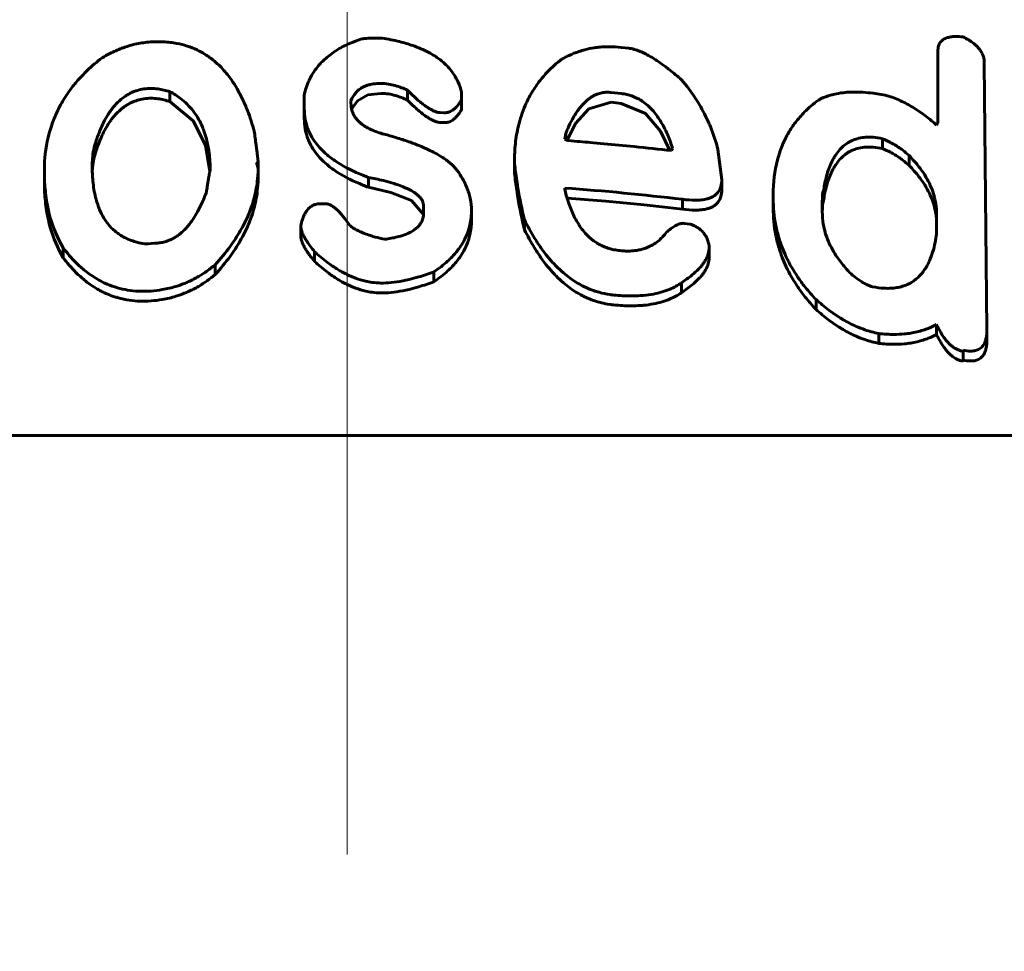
# Model space of a CAD drawing. Header units: millimetres. Extents: x 0 to 841, y 0 to 594.
# Tile 10 of 26: x 245.27 to 248.79, y 343.88 to 347.22. Entities that reach past the tile are written whole.
import ezdxf

# ---------------------------------------------------------------- set-up
doc = ezdxf.new("R2010")
doc.units = ezdxf.units.MM
for name, pattern in [('K5LT_AXLED', [12, 7.5, -1.5, 1.5, -1.5]), ('K5LT_BASIC', [0]), ('K5LT_THIN', [0])]:
    doc.linetypes.add(name, pattern=pattern)
doc.layers.add('Системный слой', color=7, linetype='Continuous')
doc.layers.add('Системный слой (1)', color=7, linetype='Continuous', true_color=0x6c6c6c)
doc.styles.add('KDIMTEXTSTYLE', font='txt', dxfattribs={"width": 0.96, "oblique": 15, "height": 5})
doc.styles.add('KTEXTSTYLE', font='txt', dxfattribs={"width": 0.96, "height": 5})
doc.dimstyles.new('KDIMSTYLE (0.25)', dxfattribs={"dimtxt": 5, "dimasz": 1, "dimexe": 2, "dimexo": 0, "dimgap": 1, "dimtad": 1, "dimlfac": 4, "dimtxsty": 'KDIMTEXTSTYLE', "dimsah": 1, "dimcen": 0, "dimdle": 1, "dimadec": 0, "dimazin": 0, "dimtfac": 0.667, "dimtmove": 0, "dimatfit": 3, "dimfxl": 1, "dimtvp": 1, "dimtolj": 1, "dimtzin": 0, "dimarcsym": 0})

# ---------------------------------------------------------------- blocks, each defined once
blk = doc.blocks.new('U6')
at = {"layer": 'Системный слой (1)', "color": 150, "linetype": 'K5LT_BASIC', "lineweight": 60, "true_color": 0x0080ff}
for p, q in [((246.514, 346.9502), (246.5608, 346.956)), ((246.4557, 346.8994), (246.4768, 346.9296)), ((246.4768, 346.9296), (246.514, 346.9502))]:
    blk.add_line(p, q, dxfattribs=at)
blk = doc.blocks.new('U7')
at = {"layer": 'Системный слой (1)', "color": 150, "linetype": 'K5LT_BASIC', "lineweight": 60, "true_color": 0x0080ff}
for p, q in [((247.3846, 346.9239), (247.3047, 346.9011)), ((247.3047, 346.9011), (247.2575, 346.8478)), ((247.2575, 346.8478), (247.2266, 346.788))]:
    blk.add_line(p, q, dxfattribs=at)
blk = doc.blocks.new('U9')
at = {"layer": 'Системный слой (1)', "color": 150, "linetype": 'K5LT_BASIC', "lineweight": 60, "true_color": 0x0080ff}
for p, q in [((246.5156, 346.6197), (246.596, 346.6011)), ((246.596, 346.6011), (246.6698, 346.5719)), ((246.6698, 346.5719), (246.7131, 346.5221))]:
    blk.add_line(p, q, dxfattribs=at)
blk = doc.blocks.new('U10')
at = {"layer": 'Системный слой (1)', "color": 150, "linetype": 'K5LT_BASIC', "lineweight": 60, "true_color": 0x0080ff}
for p, q in [((248.1444, 346.5709), (248.141, 346.5575)), ((248.1403, 346.5434), (248.1401, 346.5292)), ((248.141, 346.5575), (248.1403, 346.5434))]:
    blk.add_line(p, q, dxfattribs=at)
blk = doc.blocks.new('U11')
at = {"layer": 'Системный слой (1)', "color": 150, "linetype": 'K5LT_BASIC', "lineweight": 60, "true_color": 0x0080ff}
for p, q in [((247.5079, 346.8834), (247.4204, 346.92)), ((247.5615, 346.8205), (247.5079, 346.8834)), ((247.5947, 346.7515), (247.5615, 346.8205))]:
    blk.add_line(p, q, dxfattribs=at)
blk = doc.blocks.new('U12')
at = {"layer": 'Системный слой (1)', "color": 150, "linetype": 'K5LT_BASIC', "lineweight": 60, "true_color": 0x0080ff}
for p, q in [((245.5401, 346.7463), (245.5335, 346.7228)), ((245.5335, 346.7228), (245.5295, 346.6991)), ((245.5295, 346.6991), (245.5276, 346.6755))]:
    blk.add_line(p, q, dxfattribs=at)
blk = doc.blocks.new('U15')
at = {"layer": 'Системный слой (1)', "color": 150, "linetype": 'K5LT_BASIC', "lineweight": 60, "true_color": 0x0080ff}
for p, q in [((245.8892, 346.8566), (245.8053, 346.9263)), ((245.9328, 346.769), (245.8892, 346.8566)), ((245.9485, 346.6758), (245.9328, 346.769))]:
    blk.add_line(p, q, dxfattribs=at)
blk = doc.blocks.new('U16')
at = {"layer": 'Системный слой (1)', "color": 150, "linetype": 'K5LT_BASIC', "lineweight": 60, "true_color": 0x0080ff}
for p, q in [((247.3649, 346.5698), (247.2268, 346.5811)), ((247.5028, 346.5565), (247.3649, 346.5698)), ((247.6404, 346.5412), (247.5028, 346.5565))]:
    blk.add_line(p, q, dxfattribs=at)
blk = doc.blocks.new('D0')
at = {"layer": 'Системный слой (1)'}
for points in [[(241.4397, 355.4329), (240.9397, 356.0911), (241.4397, 356.7494), (236.4397, 356.0911)], [(256.4397, 356.0911), (251.4397, 356.7494), (251.9397, 356.0911), (251.4397, 355.4329)]]:
    blk.add_hatch(color=7, dxfattribs=at).paths.add_polyline_path(points)
at = {"layer": 'Системный слой (1)', "color": 7, "linetype": 'K5LT_THIN', "lineweight": 18}
for p, q in [((236.4397, 345.7312), (236.4397, 358.0911)), ((256.4397, 343.9812), (256.4397, 358.0911)), ((236.4397, 356.0911), (241.4397, 356.7494)), ((241.4397, 356.7494), (240.9397, 356.0911)), ((251.9397, 356.0911), (251.4397, 356.7494)), ((251.4397, 356.7494), (256.4397, 356.0911)), ((241.4397, 355.4329), (236.4397, 356.0911)), ((236.4397, 356.0911), (256.4397, 356.0911)), ((240.9397, 356.0911), (241.4397, 355.4329)), ((256.4397, 356.0911), (251.4397, 355.4329)), ((251.4397, 355.4329), (251.9397, 356.0911))]:
    blk.add_line(p, q, dxfattribs=at)
blk.add_wipeout([(242.3547, 357.0911), (242.3547, 364.473), (250.1979, 364.473), (250.1979, 357.0911)]).dxf.layer = 'Системный слой (1)'
at = {"layer": 'Системный слой (1)', "color": 7, "insert": (242.3547, 363.6786), "char_height": 5, "attachment_point": 1, "style": 'KTEXTSTYLE'}
blk.add_mtext('\\fArial|b0|c204|p34;\\H5.0;\\W1.000;\\Q15;\\fGOST Type AU|b0|i0|c204|p34;\\Q15;\\W0.960;80', dxfattribs=at)
blk = doc.blocks.new('KDIMARROW_01')
at = {"layer": 'Системный слой'}
blk.add_hatch(color=0, dxfattribs=at).paths.add_polyline_path([(0, 0), (-5, 0.6583), (-4.5, 0), (-5, -0.6583)])
at = {"layer": 'Системный слой', "color": 0, "linetype": 'K5LT_THIN', "lineweight": 18}
for p, q in [((-4.5, 0), (-5, 0.6583)), ((-5, 0.6583), (0, 0)), ((0, 0), (-5, -0.6583)), ((-5, -0.6583), (-4.5, 0))]:
    blk.add_line(p, q, dxfattribs=at)
at = {"layer": 'Системный слой (1)', "color": 0, "linetype": 'K5LT_THIN', "lineweight": 18}
blk.add_line((696.6246, 287.9812), (696.3746, 287.9812), dxfattribs=at)

msp = doc.modelspace()

# ---------------------------------------------------------------- linework, layer by layer
at = {"layer": 'Системный слой (1)', "color": 150, "linetype": 'K5LT_BASIC', "lineweight": 60, "true_color": 0x0080ff}
for p, q in [((247.4204, 347.1205), (247.4477, 347.1174)), ((248.5536, 346.8497), (248.5536, 347.1071)), ((248.7199, 347.065), (248.7293, 346.1089)), ((245.8053, 346.9263), (245.8053, 346.9616)), ((246.6555, 346.932), (246.6555, 346.9674)), ((246.849, 346.9605), (246.849, 346.9332)), ((247.3846, 346.9592), (247.4204, 346.9553)), ((246.2863, 346.9013), (246.2863, 346.9508)), ((246.4534, 346.9291), (246.4534, 346.9205)), ((246.4534, 346.9205), (246.4534, 346.9205)), ((246.849, 346.8979), (246.849, 346.9332)), ((247.3846, 346.9239), (247.4204, 346.92)), ((246.2863, 346.866), (246.2863, 346.9013)), ((246.7859, 346.8865), (246.7723, 346.887)), ((246.7859, 346.8512), (246.7723, 346.8517)), ((248.5494, 346.8416), (248.5536, 346.8497)), ((247.2183, 346.7921), (247.2226, 346.8138)), ((247.2226, 346.7897), (247.2226, 346.8138)), ((245.5401, 346.7463), (245.5401, 346.7816)), ((248.3558, 346.7584), (248.3558, 346.7937)), ((247.6046, 346.7588), (247.6003, 346.7509)), ((247.7666, 346.755), (247.7802, 346.6459)), ((246.1157, 346.7084), (246.1208, 346.6864)), ((246.1208, 346.6864), (246.1208, 346.7129)), ((247.0384, 346.6761), (247.0384, 346.7114)), ((248.4505, 346.6978), (248.4505, 346.7331)), ((245.356, 346.6413), (245.356, 346.6767)), ((246.1208, 346.6511), (246.1208, 346.6864)), ((246.5156, 346.6197), (246.5156, 346.6551)), ((247.7802, 346.6105), (247.7802, 346.6459)), ((247.2183, 346.6171), (247.2183, 346.6128)), ((248.1444, 346.5709), (248.1444, 346.6062)), ((247.6404, 346.5412), (247.6404, 346.5766)), ((247.9645, 346.5808), (247.9645, 346.5943)), ((247.9645, 346.5454), (247.9645, 346.5808)), ((246.3408, 346.5602), (246.363, 346.5604)), ((246.7134, 346.5294), (246.7134, 346.5524)), ((246.7134, 346.5294), (246.7134, 346.5294)), ((246.8848, 346.501), (246.8848, 346.5363)), ((248.1401, 346.5324), (248.1401, 346.5584)), ((247.0742, 346.4678), (247.0742, 346.5032)), ((248.5494, 346.5223), (248.5494, 346.4525)), ((246.2735, 346.4471), (246.2735, 346.4825)), ((247.6455, 346.4905), (247.6677, 346.4876)), ((245.4233, 346.3677), (245.4233, 346.4031)), ((246.3229, 346.3541), (246.3229, 346.3895)), ((247.735, 346.4118), (247.735, 346.4033)), ((247.735, 346.368), (247.735, 346.4033)), ((245.9673, 346.3072), (245.9673, 346.3425)), ((246.7501, 346.2815), (246.7501, 346.3169)), ((247.6361, 346.2424), (247.6361, 346.2778)), ((248.1179, 346.1823), (248.1179, 346.2177)), ((248.5494, 346.093), (248.5494, 346.1283)), ((248.7293, 346.0735), (248.7293, 346.1089)), ((248.3422, 346.061), (248.3422, 346.0963)), ((248.644, 346.0012), (248.644, 346.0366)), ((236.4397, 345.7312), (256.4397, 345.7312))]:
    msp.add_line(p, q, dxfattribs=at)
msp.add_arc((246.4476, 336.9645), 9.4805, 94.15329, 94.42719, dxfattribs=at)
for points, knots in [([(245.7294, 347.1394), (245.7128, 347.138), (245.6836, 347.1334), (245.652, 347.1242), (245.6217, 347.1133), (245.5943, 347.101), (245.5719, 347.0886), (245.5632, 347.0834)], [0, 0, 0, 0, 2.186175, 3.871628, 4.391748, 6.543519, 8, 8, 8, 8]), ([(246.1071, 346.8206), (246.1003, 346.8452), (246.0879, 346.8837), (246.0662, 346.9344), (246.0471, 346.9711), (246.0285, 347.0003), (246.0058, 347.0308), (245.9827, 347.0561), (245.9525, 347.0817), (245.9282, 347.0982), (245.8989, 347.1137), (245.868, 347.1261), (245.8273, 347.1364), (245.7807, 347.1417), (245.7469, 347.1408), (245.7294, 347.1394)], [0, 0, 0, 0, 2.633371, 4.083754, 5.4518, 6.684663, 7.427771, 9.048657, 9.82713, 10.916781, 11.54302, 12.550878, 13.53836, 14.730293, 16, 16, 16, 16]), ([(246.4892, 347.1498), (246.4763, 347.1457), (246.4552, 347.138), (246.4276, 347.1253), (246.4035, 347.1119), (246.3886, 347.1015), (246.3809, 347.0952)], [0, 0, 0, 0, 2.216654, 3.718114, 5.157474, 7, 7, 7, 7]), ([(246.5651, 347.1533), (246.5563, 347.1537), (246.5441, 347.1541), (246.5273, 347.1539), (246.5158, 347.1534), (246.5026, 347.1522), (246.4942, 347.1509), (246.4892, 347.1498)], [0, 0, 0, 0, 2.766079, 3.814787, 5.289017, 6.365524, 8, 8, 8, 8]), ([(246.849, 346.9605), (246.8462, 346.9724), (246.8392, 346.9936), (246.8237, 347.0224), (246.8071, 347.0442), (246.7885, 347.0633), (246.771, 347.0777), (246.7514, 347.0912), (246.7303, 347.1036), (246.7041, 347.1161), (246.6695, 347.1295), (246.6234, 347.1429), (246.586, 347.1501), (246.5651, 347.1533)], [0, 0, 0, 0, 1.722417, 3.062024, 4.3166, 5.203697, 6.304548, 6.983166, 7.917357, 9.030581, 10.123526, 11.846804, 14, 14, 14, 14]), ([(248.644, 347.1579), (248.6348, 347.159), (248.6194, 347.1601), (248.6033, 347.1588), (248.5943, 347.1571), (248.5877, 347.1555), (248.5801, 347.1527), (248.5725, 347.1484), (248.5661, 347.1431), (248.5614, 347.1372), (248.5559, 347.1271), (248.5539, 347.1168), (248.5536, 347.1086), (248.5536, 347.1071)], [0, 0, 0, 0, 2.73285, 4.402436, 4.886092, 5.597429, 6.557596, 7.606963, 8.66524, 9.687494, 10.596514, 13.367412, 14, 14, 14, 14]), ([(248.7199, 347.065), (248.7199, 347.0704), (248.719, 347.0796), (248.7148, 347.0938), (248.7087, 347.106), (248.7005, 347.1171), (248.6919, 347.1263), (248.675, 347.1411), (248.6578, 347.1513), (248.644, 347.1579)], [0, 0, 0, 0, 1.575146, 2.58583, 3.991373, 5.06467, 5.886025, 6.884231, 10, 10, 10, 10]), ([(246.3809, 347.0952), (246.3684, 347.0861), (246.3469, 347.0675), (246.3243, 347.0399), (246.3034, 347.0055), (246.2924, 346.9765), (246.2871, 346.9547), (246.2863, 346.9508)], [0, 0, 0, 0, 1.862976, 3.561216, 4.717994, 7.400783, 8, 8, 8, 8]), ([(247.4204, 347.1205), (247.406, 347.1222), (247.3891, 347.1232), (247.3639, 347.1229), (247.3461, 347.1219), (247.3195, 347.1187), (247.2942, 347.1135), (247.2638, 347.1044), (247.2362, 347.0935), (247.2169, 347.0836), (247.2089, 347.0791)], [0, 0, 0, 0, 2.069247, 2.414235, 3.633908, 4.648728, 6.341338, 7.479728, 9.497683, 11, 11, 11, 11]), ([(247.6361, 347.0047), (247.6225, 347.0167), (247.6039, 347.0323), (247.5756, 347.0541), (247.5558, 347.0683), (247.535, 347.0819), (247.5177, 347.092), (247.5033, 347.0995), (247.4884, 347.1063), (247.4719, 347.1125), (247.4572, 347.1162), (247.4486, 347.1173), (247.4477, 347.1174)], [0, 0, 0, 0, 3.391281, 4.45005, 6.444351, 7.770175, 8.839568, 9.923347, 10.539356, 11.615873, 12.844794, 13, 13, 13, 13]), ([(245.5632, 347.0834), (245.544, 347.0689), (245.5115, 347.0411), (245.4736, 347.0011), (245.4432, 346.9622), (245.4151, 346.9185), (245.3951, 346.877), (245.3707, 346.8115), (245.3582, 346.7479), (245.356, 346.6926), (245.356, 346.6767)], [0, 0, 0, 0, 1.455565, 2.642229, 3.538809, 4.724616, 6.184071, 6.793371, 9.781907, 11, 11, 11, 11]), ([(247.2089, 347.0791), (247.1899, 347.0647), (247.1621, 347.0399), (247.1267, 346.9992), (247.0993, 346.9591), (247.0718, 346.9049), (247.0519, 346.8438), (247.0405, 346.7761), (247.0384, 346.733), (247.0384, 346.7114)], [0, 0, 0, 0, 1.509631, 2.428045, 3.65843, 4.900057, 6.788774, 8.382265, 10, 10, 10, 10]), ([(246.4534, 346.9291), (246.4573, 346.9396), (246.4644, 346.9526), (246.4766, 346.9649), (246.4823, 346.9697), (246.4888, 346.9744), (246.4981, 346.9797), (246.5096, 346.9844), (246.5215, 346.9878), (246.5385, 346.9908), (246.5515, 346.9915), (246.5608, 346.9913)], [0, 0, 0, 0, 3.682573, 4.549693, 5.044045, 5.773554, 6.76884, 7.855139, 8.915074, 9.808753, 12, 12, 12, 12]), ([(246.5608, 346.9913), (246.5698, 346.9912), (246.5872, 346.9897), (246.6121, 346.9842), (246.6347, 346.9766), (246.6488, 346.9705), (246.6555, 346.9674)], [0, 0, 0, 0, 1.854157, 3.624169, 5.340746, 7, 7, 7, 7]), ([(247.7666, 346.755), (247.7597, 346.7824), (247.7466, 346.8224), (247.7237, 346.873), (247.7056, 346.9067), (247.6786, 346.9509), (247.6545, 346.9831), (247.6361, 347.0047)], [0, 0, 0, 0, 2.53782, 3.710052, 4.766453, 5.763818, 8, 8, 8, 8]), ([(245.5401, 346.7816), (245.5447, 346.7962), (245.5532, 346.8199), (245.5676, 346.8516), (245.5799, 346.874), (245.5913, 346.8913), (245.6015, 346.9049), (245.6128, 346.9181), (245.6265, 346.9315), (245.6411, 346.9431), (245.6549, 346.9519), (245.6672, 346.9583), (245.6821, 346.9646), (245.7011, 346.9703), (245.7167, 346.9726), (245.7252, 346.9733)], [0, 0, 0, 0, 2.95497, 4.783443, 6.481212, 7.632599, 8.503333, 9.458983, 10.617366, 11.68886, 12.446239, 13.164952, 13.777298, 14.811918, 16, 16, 16, 16]), ([(245.8053, 346.9616), (245.7983, 346.9639), (245.7843, 346.968), (245.7616, 346.9725), (245.7417, 346.9741), (245.7292, 346.9737), (245.7252, 346.9733)], [0, 0, 0, 0, 1.982756, 3.868045, 5.982715, 7, 7, 7, 7]), ([(245.9494, 346.6788), (245.9494, 346.6998), (245.9475, 346.7357), (245.9396, 346.7809), (245.9313, 346.8102), (245.9233, 346.832), (245.9148, 346.851), (245.9033, 346.8721), (245.8879, 346.8946), (245.868, 346.9171), (245.841, 346.9406), (245.8192, 346.9544), (245.8053, 346.9616)], [0, 0, 0, 0, 2.603865, 4.439263, 5.63882, 6.334551, 7.241657, 8.132536, 9.165228, 10.377702, 11.471802, 13, 13, 13, 13]), ([(246.5608, 346.956), (246.5698, 346.9559), (246.5872, 346.9543), (246.6121, 346.9488), (246.6347, 346.9412), (246.6488, 346.9352), (246.6555, 346.932)], [0, 0, 0, 0, 1.854157, 3.624169, 5.340746, 7, 7, 7, 7]), ([(246.6555, 346.9674), (246.6634, 346.9594), (246.6761, 346.9471), (246.6939, 346.9312), (246.7073, 346.9201), (246.7194, 346.9109), (246.729, 346.9044), (246.7371, 346.8994), (246.7437, 346.8958), (246.7517, 346.892), (246.7598, 346.889), (246.7672, 346.8874), (246.7713, 346.8871), (246.7723, 346.887)], [0, 0, 0, 0, 3.543869, 5.448273, 7.201704, 8.738737, 9.927807, 10.548724, 11.461183, 12.020312, 12.979935, 13.742944, 14, 14, 14, 14]), ([(247.3846, 346.9592), (247.3793, 346.9598), (247.3692, 346.9602), (247.3569, 346.959), (247.347, 346.957), (247.3379, 346.9545), (247.3276, 346.9504), (247.3169, 346.9448), (247.3066, 346.9381), (247.2967, 346.9302), (247.2879, 346.9219), (247.2778, 346.911), (247.2674, 346.898), (247.2562, 346.8815), (247.2429, 346.8588), (247.2318, 346.8358), (247.2247, 346.8189), (247.2226, 346.8138)], [0, 0, 0, 0, 0.985874, 1.869146, 2.324145, 2.949873, 3.731754, 4.593598, 5.494699, 6.449377, 7.453334, 8.320756, 9.97429, 11.498034, 13.256936, 16.56424, 18, 18, 18, 18]), ([(247.6046, 346.7588), (247.5995, 346.7744), (247.5911, 346.7975), (247.5765, 346.8294), (247.5642, 346.852), (247.5503, 346.8734), (247.5364, 346.8914), (247.5201, 346.9087), (247.503, 346.9232), (247.4866, 346.9338), (247.4711, 346.9418), (247.4563, 346.9477), (247.4384, 346.9527), (247.4272, 346.9546), (247.4204, 346.9553)], [0, 0, 0, 0, 2.956505, 4.344525, 6.067064, 7.338536, 8.586265, 9.74601, 11.058697, 11.946698, 12.545934, 13.499506, 14.108296, 15, 15, 15, 15]), ([(248.3788, 346.9461), (248.3602, 346.9502), (248.329, 346.9559), (248.2923, 346.9596), (248.267, 346.9608), (248.246, 346.9608), (248.2194, 346.9593), (248.1936, 346.9556), (248.1645, 346.9485), (248.1433, 346.9406), (248.1297, 346.9337), (248.1265, 346.932)], [0, 0, 0, 0, 2.549506, 4.204712, 4.923665, 5.958479, 7.066348, 8.58569, 9.606098, 11.41083, 12, 12, 12, 12]), ([(245.5401, 346.7463), (245.5447, 346.7608), (245.5532, 346.7846), (245.5676, 346.8162), (245.5799, 346.8386), (245.5913, 346.856), (245.6015, 346.8696), (245.6128, 346.8827), (245.6265, 346.8962), (245.6411, 346.9077), (245.6549, 346.9166), (245.6672, 346.923), (245.6821, 346.9292), (245.7011, 346.9349), (245.7167, 346.9373), (245.7252, 346.938)], [0, 0, 0, 0, 2.95497, 4.783443, 6.481212, 7.632599, 8.503333, 9.458983, 10.617366, 11.68886, 12.446239, 13.164952, 13.777298, 14.811918, 16, 16, 16, 16]), ([(245.8053, 346.9263), (245.7983, 346.9286), (245.7843, 346.9327), (245.7616, 346.9372), (245.7417, 346.9388), (245.7292, 346.9383), (245.7252, 346.938)], [0, 0, 0, 0, 1.982756, 3.868045, 5.982715, 7, 7, 7, 7]), ([(246.583, 346.8069), (246.5673, 346.8107), (246.547, 346.8168), (246.5254, 346.8261), (246.5145, 346.8314), (246.5042, 346.8373), (246.4933, 346.8446), (246.4831, 346.853), (246.4743, 346.8621), (246.4668, 346.8722), (246.4607, 346.8834), (246.4549, 346.8995), (246.4534, 346.9122), (246.4534, 346.9205)], [0, 0, 0, 0, 3.138118, 4.120055, 4.750923, 5.635535, 6.607231, 7.596023, 8.564103, 9.558603, 10.632045, 11.761736, 14, 14, 14, 14]), ([(246.6555, 346.932), (246.6634, 346.9241), (246.6761, 346.9117), (246.6939, 346.8958), (246.7073, 346.8847), (246.7194, 346.8755), (246.729, 346.869), (246.7371, 346.864), (246.7437, 346.8604), (246.7517, 346.8566), (246.7598, 346.8536), (246.7672, 346.852), (246.7713, 346.8517), (246.7723, 346.8517)], [0, 0, 0, 0, 3.543869, 5.448273, 7.201704, 8.738737, 9.927807, 10.548724, 11.461183, 12.020312, 12.979935, 13.742944, 14, 14, 14, 14]), ([(246.7859, 346.8865), (246.788, 346.8864), (246.7916, 346.8865), (246.7972, 346.8872), (246.803, 346.8887), (246.8098, 346.8913), (246.8173, 346.8956), (246.8248, 346.9015), (246.8315, 346.9082), (246.8369, 346.9147), (246.8429, 346.9229), (246.8466, 346.9291), (246.849, 346.9332)], [0, 0, 0, 0, 0.810832, 1.437754, 2.2706, 3.261866, 4.522693, 6.149524, 7.756792, 9.22229, 10.437969, 13, 13, 13, 13]), ([(248.1265, 346.932), (248.1084, 346.9187), (248.0788, 346.8932), (248.044, 346.8532), (248.0183, 346.8147), (248.0009, 346.7801), (247.9882, 346.7478), (247.9702, 346.6887), (247.9645, 346.6361), (247.9645, 346.5943)], [0, 0, 0, 0, 1.56029, 2.783329, 3.947812, 5.092772, 5.801639, 6.686793, 10, 10, 10, 10]), ([(248.5494, 346.8416), (248.5374, 346.8527), (248.5122, 346.8743), (248.4773, 346.8986), (248.4478, 346.9158), (248.4181, 346.9309), (248.3948, 346.9405), (248.3788, 346.9461)], [0, 0, 0, 0, 2.080322, 4.132122, 5.125435, 6.090952, 8, 8, 8, 8]), ([(246.2863, 346.9013), (246.2863, 346.8887), (246.2881, 346.8661), (246.2963, 346.8342), (246.3085, 346.8061), (246.3251, 346.78), (246.3449, 346.7567), (246.3656, 346.7374), (246.3858, 346.7217), (246.4254, 346.6947), (246.4697, 346.6729), (246.5088, 346.6576), (246.5156, 346.6551)], [0, 0, 0, 0, 1.576972, 2.823237, 4.051337, 5.24893, 6.402177, 7.456539, 8.271146, 9.062716, 12.31946, 13, 13, 13, 13]), ([(246.7859, 346.8512), (246.788, 346.8511), (246.7916, 346.8512), (246.7972, 346.8519), (246.803, 346.8533), (246.8098, 346.8559), (246.8173, 346.8602), (246.8248, 346.8661), (246.8315, 346.8729), (246.8369, 346.8794), (246.8429, 346.8876), (246.8466, 346.8937), (246.849, 346.8979)], [0, 0, 0, 0, 0.810832, 1.437754, 2.2706, 3.261866, 4.522693, 6.149524, 7.756792, 9.22229, 10.437969, 13, 13, 13, 13]), ([(246.2863, 346.866), (246.2863, 346.8534), (246.2881, 346.8308), (246.2963, 346.7988), (246.3085, 346.7707), (246.3251, 346.7446), (246.3449, 346.7213), (246.3656, 346.7021), (246.3858, 346.6863), (246.4254, 346.6593), (246.4697, 346.6376), (246.5088, 346.6223), (246.5156, 346.6197)], [0, 0, 0, 0, 1.576972, 2.823237, 4.051337, 5.24893, 6.402177, 7.456539, 8.271146, 9.062716, 12.31946, 13, 13, 13, 13]), ([(246.1208, 346.7129), (246.1208, 346.7135), (246.1207, 346.7153), (246.1204, 346.7182), (246.1199, 346.7227), (246.1191, 346.7292), (246.1179, 346.7394), (246.116, 346.7539), (246.1124, 346.7815), (246.1094, 346.8042), (246.1071, 346.8206)], [0, 0, 0, 0, 0.186104, 0.551654, 0.905846, 1.547699, 2.549723, 4.035972, 5.970768, 11, 11, 11, 11]), ([(245.5401, 346.7816), (245.537, 346.7728), (245.5317, 346.7528), (245.528, 346.7239), (245.5273, 346.7041), (245.5273, 346.6955)], [0, 0, 0, 0, 1.865244, 4.204776, 6, 6, 6, 6]), ([(246.8439, 346.6643), (246.8383, 346.6751), (246.8238, 346.6939), (246.799, 346.7147), (246.7759, 346.7301), (246.7554, 346.7419), (246.7287, 346.7554), (246.6991, 346.7684), (246.6614, 346.7827), (246.6232, 346.7953), (246.5954, 346.8034), (246.583, 346.8069)], [0, 0, 0, 0, 1.707939, 3.211881, 4.045991, 5.071321, 6.015551, 7.527083, 8.772016, 10.565387, 12, 12, 12, 12]), ([(247.2183, 346.7921), (247.2198, 346.7912), (247.2222, 346.7899), (247.2256, 346.7883), (247.2285, 346.7872), (247.2307, 346.7867), (247.232, 346.7866)], [0, 0, 0, 0, 2.597637, 3.993898, 5.287712, 7, 7, 7, 7]), ([(247.232, 346.7866), (247.2456, 346.7854), (247.2715, 346.7832), (247.3135, 346.7795), (247.378, 346.7737), (247.4749, 346.7645), (247.5557, 346.7559), (247.6003, 346.7509)], [0, 0, 0, 0, 0.884792, 1.687003, 2.733734, 5.086976, 8, 8, 8, 8]), ([(248.1444, 346.6062), (248.1467, 346.622), (248.1514, 346.6468), (248.1609, 346.6794), (248.1699, 346.7027), (248.1791, 346.7212), (248.1898, 346.7386), (248.2021, 346.7546), (248.2184, 346.7701), (248.2338, 346.7806), (248.2492, 346.7883), (248.2668, 346.7946), (248.2874, 346.7985), (248.3069, 346.7994), (248.3289, 346.7985), (248.3446, 346.7961), (248.3558, 346.7937)], [0, 0, 0, 0, 2.884316, 4.455772, 5.933348, 7.255684, 8.045776, 9.440345, 10.634064, 11.651039, 12.298137, 13.133049, 14.259958, 15.050331, 15.594544, 17, 17, 17, 17]), ([(248.4505, 346.7331), (248.4436, 346.7399), (248.4324, 346.7495), (248.4151, 346.7619), (248.4004, 346.7712), (248.3805, 346.7823), (248.3654, 346.7895), (248.3558, 346.7937)], [0, 0, 0, 0, 2.196118, 3.257836, 4.588993, 5.87223, 8, 8, 8, 8]), ([(248.1444, 346.5709), (248.1467, 346.5867), (248.1514, 346.6115), (248.1609, 346.644), (248.1699, 346.6673), (248.1791, 346.6858), (248.1898, 346.7033), (248.2021, 346.7193), (248.2184, 346.7347), (248.2338, 346.7453), (248.2492, 346.753), (248.2668, 346.7593), (248.2874, 346.7632), (248.3069, 346.764), (248.3289, 346.7631), (248.3446, 346.7607), (248.3558, 346.7584)], [0, 0, 0, 0, 2.884316, 4.455772, 5.933348, 7.255684, 8.045776, 9.440345, 10.634064, 11.651039, 12.298137, 13.133049, 14.259958, 15.050331, 15.594544, 17, 17, 17, 17]), ([(248.4505, 346.6978), (248.4436, 346.7046), (248.4324, 346.7141), (248.4151, 346.7265), (248.4004, 346.7359), (248.3805, 346.747), (248.3654, 346.7542), (248.3558, 346.7584)], [0, 0, 0, 0, 2.196118, 3.257836, 4.588993, 5.87223, 8, 8, 8, 8]), ([(246.1157, 346.7084), (246.1164, 346.7084), (246.1175, 346.7086), (246.1187, 346.709), (246.1195, 346.7095), (246.1203, 346.7104), (246.1207, 346.7115), (246.1208, 346.7124), (246.1208, 346.7129)], [0, 0, 0, 0, 2.289252, 2.942185, 4.156295, 5.284777, 7.224018, 9, 9, 9, 9]), ([(247.0384, 346.7114), (247.0402, 346.692), (247.0439, 346.6608), (247.0547, 346.5913), (247.0651, 346.5413), (247.0742, 346.5032)], [0, 0, 0, 0, 1.679672, 2.686305, 6, 6, 6, 6]), ([(248.5494, 346.5223), (248.5494, 346.5353), (248.5478, 346.5552), (248.5418, 346.5851), (248.5335, 346.6117), (248.5201, 346.6417), (248.504, 346.6689), (248.4816, 346.6999), (248.4635, 346.7202), (248.4505, 346.7331)], [0, 0, 0, 0, 1.817463, 2.747494, 4.094054, 5.480916, 6.908409, 7.956378, 10, 10, 10, 10]), ([(245.356, 346.6767), (245.356, 346.6556), (245.3578, 346.6122), (245.3657, 346.5569), (245.3831, 346.4856), (245.4029, 346.4376), (245.4233, 346.4031)], [0, 0, 0, 0, 1.559728, 3.230669, 4.153466, 7, 7, 7, 7]), ([(245.5273, 346.6955), (245.5273, 346.6777), (245.5284, 346.6497), (245.5331, 346.6122), (245.5388, 346.5841), (245.5457, 346.5601), (245.5551, 346.5351), (245.5661, 346.5132), (245.5821, 346.4896), (245.5966, 346.4733), (245.6123, 346.4596), (245.6261, 346.4495), (245.6442, 346.4388), (245.6651, 346.4296), (245.6895, 346.4218), (245.7061, 346.4183), (245.7158, 346.4167)], [0, 0, 0, 0, 2.691183, 4.206145, 5.653028, 6.980769, 7.92309, 9.60746, 10.525837, 11.944096, 12.566938, 13.256789, 14.104529, 15.142166, 15.936603, 17, 17, 17, 17]), ([(245.9358, 346.6014), (245.9368, 346.6087), (245.9386, 346.621), (245.9412, 346.6379), (245.9434, 346.6506), (245.9451, 346.6602), (245.9464, 346.6667), (245.9473, 346.6712), (245.9483, 346.6752), (245.949, 346.6776), (245.9494, 346.6788)], [0, 0, 0, 0, 3.087698, 5.222904, 7.209978, 8.522111, 9.30044, 9.982811, 10.458449, 11, 11, 11, 11]), ([(245.9673, 346.3425), (245.9865, 346.3637), (246.0189, 346.4032), (246.0581, 346.4628), (246.0868, 346.5195), (246.1077, 346.5787), (246.1187, 346.6345), (246.1208, 346.671), (246.1208, 346.6864)], [0, 0, 0, 0, 1.846203, 3.342302, 4.828702, 6.287512, 7.847845, 9, 9, 9, 9]), ([(247.0384, 346.6761), (247.0402, 346.6566), (247.0439, 346.6254), (247.0547, 346.5559), (247.0651, 346.506), (247.0742, 346.4678)], [0, 0, 0, 0, 1.679672, 2.686305, 6, 6, 6, 6]), ([(248.5494, 346.4869), (248.5494, 346.5), (248.5478, 346.5199), (248.5418, 346.5497), (248.5335, 346.5764), (248.5201, 346.6063), (248.504, 346.6336), (248.4816, 346.6645), (248.4635, 346.6848), (248.4505, 346.6978)], [0, 0, 0, 0, 1.817463, 2.747494, 4.094054, 5.480916, 6.908409, 7.956378, 10, 10, 10, 10]), ([(245.356, 346.6413), (245.356, 346.6203), (245.3578, 346.5768), (245.3657, 346.5215), (245.3831, 346.4502), (245.4029, 346.4022), (245.4233, 346.3677)], [0, 0, 0, 0, 1.559728, 3.230669, 4.153466, 7, 7, 7, 7]), ([(245.9673, 346.3072), (245.9865, 346.3284), (246.0189, 346.3678), (246.0581, 346.4274), (246.0868, 346.4842), (246.1077, 346.5433), (246.1187, 346.5991), (246.1208, 346.6356), (246.1208, 346.6511)], [0, 0, 0, 0, 1.846203, 3.342302, 4.828702, 6.287512, 7.847845, 9, 9, 9, 9]), ([(246.5156, 346.6551), (246.5336, 346.6517), (246.5631, 346.6455), (246.5983, 346.636), (246.6237, 346.6278), (246.6443, 346.62), (246.6654, 346.6101), (246.6804, 346.6012), (246.6902, 346.5936), (246.6967, 346.5879), (246.702, 346.5821), (246.7064, 346.5759), (246.7098, 346.5697), (246.7127, 346.5619), (246.7134, 346.5556), (246.7134, 346.5524)], [0, 0, 0, 0, 3.443636, 5.633113, 6.924529, 8.567265, 9.910576, 11.556574, 12.132698, 12.559051, 13.459563, 13.896274, 14.370954, 15.162153, 16, 16, 16, 16]), ([(246.8848, 346.5363), (246.8848, 346.551), (246.8825, 346.5721), (246.8752, 346.5998), (246.8682, 346.6189), (246.8582, 346.6407), (246.8496, 346.6555), (246.8439, 346.6643)], [0, 0, 0, 0, 2.676364, 3.85658, 5.111879, 6.250979, 8, 8, 8, 8]), ([(247.6404, 346.5766), (247.6553, 346.5746), (247.6782, 346.5727), (247.7041, 346.5739), (247.7178, 346.5758), (247.7285, 346.5781), (247.7395, 346.5816), (247.7505, 346.5869), (247.7597, 346.5936), (247.7665, 346.6007), (247.7729, 346.61), (247.7789, 346.6248), (247.7802, 346.6379), (247.7802, 346.6459)], [0, 0, 0, 0, 3.047443, 4.486754, 5.246546, 5.907433, 6.785617, 7.73658, 8.690531, 9.559783, 10.2818, 11.738806, 14, 14, 14, 14]), ([(245.761, 346.4201), (245.7668, 346.4205), (245.7758, 346.4217), (245.7879, 346.4246), (245.7983, 346.4279), (245.81, 346.4327), (245.8223, 346.4393), (245.8341, 346.447), (245.8461, 346.4565), (245.8584, 346.468), (245.8702, 346.4811), (245.8807, 346.4946), (245.8922, 346.5113), (245.9052, 346.5331), (245.9209, 346.5643), (245.9305, 346.5876), (245.9358, 346.6014)], [0, 0, 0, 0, 0.929565, 1.435903, 1.983932, 2.703715, 3.526907, 4.37312, 5.185752, 6.302645, 7.543548, 8.58158, 9.700434, 11.629479, 13.807721, 17, 17, 17, 17]), ([(247.2183, 346.6128), (247.2218, 346.5981), (247.2282, 346.5749), (247.2392, 346.5439), (247.2492, 346.5208), (247.2593, 346.5012), (247.2706, 346.4827), (247.2834, 346.4648), (247.3025, 346.4435), (247.3224, 346.427), (247.3429, 346.4146), (247.3588, 346.4069), (247.3763, 346.4006), (247.3957, 346.3957), (247.4087, 346.3937), (247.4161, 346.3929)], [0, 0, 0, 0, 2.636817, 4.116898, 5.527598, 6.814679, 7.720945, 9.005306, 10.256387, 12.035535, 12.689578, 13.490421, 14.363328, 15.070145, 16, 16, 16, 16]), ([(247.6404, 346.5412), (247.6553, 346.5393), (247.6782, 346.5373), (247.7041, 346.5385), (247.7178, 346.5404), (247.7285, 346.5427), (247.7395, 346.5462), (247.7505, 346.5515), (247.7597, 346.5582), (247.7665, 346.5653), (247.7729, 346.5747), (247.7789, 346.5894), (247.7802, 346.6026), (247.7802, 346.6105)], [0, 0, 0, 0, 3.047443, 4.486754, 5.246546, 5.907433, 6.785617, 7.73658, 8.690531, 9.559783, 10.2818, 11.738806, 14, 14, 14, 14]), ([(248.1444, 346.6062), (248.1442, 346.6062), (248.144, 346.6062), (248.1438, 346.6061), (248.1436, 346.6059), (248.1434, 346.6058), (248.1433, 346.6055), (248.1431, 346.6053), (248.1429, 346.6049), (248.1426, 346.6041), (248.1424, 346.603), (248.142, 346.6014), (248.1416, 346.599), (248.1411, 346.5948), (248.1407, 346.589), (248.1404, 346.5806), (248.1401, 346.5703), (248.1401, 346.5624), (248.1401, 346.5584)], [0, 0, 0, 0, 0.129577, 0.223421, 0.283817, 0.358866, 0.445875, 0.55372, 0.679258, 0.99529, 1.557667, 1.973509, 2.889986, 4.455357, 7.014083, 9.665658, 14.349068, 19, 19, 19, 19]), ([(247.9645, 346.5808), (247.9645, 346.5484), (247.9688, 346.5001), (247.9827, 346.444), (247.9942, 346.4093), (248.0068, 346.3781), (248.0259, 346.3397), (248.0497, 346.3007), (248.0809, 346.2586), (248.1041, 346.2322), (248.1179, 346.2177)], [0, 0, 0, 0, 2.875063, 4.22646, 4.937134, 5.949377, 7.007932, 8.402317, 9.53939, 11, 11, 11, 11]), ([(246.3408, 346.5602), (246.3371, 346.5602), (246.3313, 346.5596), (246.3236, 346.5576), (246.3174, 346.5551), (246.3113, 346.5517), (246.3055, 346.5473), (246.3, 346.542), (246.2951, 346.536), (246.2898, 346.528), (246.2843, 346.5174), (246.2783, 346.5017), (246.2751, 346.4898), (246.2735, 346.4825)], [0, 0, 0, 0, 1.1272, 1.766623, 2.476578, 3.252526, 4.094913, 5.031989, 6.041775, 7.062903, 8.8208, 10.827732, 14, 14, 14, 14]), ([(246.4483, 346.484), (246.4433, 346.4913), (246.4352, 346.5027), (246.4236, 346.5176), (246.4144, 346.5282), (246.4067, 346.5361), (246.3991, 346.5432), (246.3927, 346.5485), (246.3859, 346.553), (246.3808, 346.5558), (246.3765, 346.5578), (246.3721, 346.5592), (246.3678, 346.5602), (246.3646, 346.5604), (246.363, 346.5604)], [0, 0, 0, 0, 3.706923, 5.696446, 7.537046, 9.266519, 10.010064, 11.520361, 12.362413, 12.958571, 13.573211, 13.992149, 14.497904, 15, 15, 15, 15]), ([(246.7134, 346.5294), (246.7134, 346.522), (246.7119, 346.51), (246.7064, 346.4965), (246.7008, 346.4874), (246.6943, 346.4792), (246.6843, 346.4701), (246.6713, 346.4613), (246.6565, 346.454), (246.6392, 346.4473), (246.6124, 346.4396), (246.5896, 346.4356), (246.5745, 346.4336)], [0, 0, 0, 0, 1.891776, 3.063673, 3.622537, 4.458647, 5.468532, 6.602609, 7.73681, 8.76005, 10.191401, 13, 13, 13, 13]), ([(246.7501, 346.3169), (246.7678, 346.3288), (246.7966, 346.3512), (246.8256, 346.3814), (246.8442, 346.4057), (246.8569, 346.4258), (246.87, 346.4527), (246.8817, 346.489), (246.8848, 346.5191), (246.8848, 346.5363)], [0, 0, 0, 0, 2.115303, 3.677604, 4.451648, 5.488356, 6.362996, 7.918708, 10, 10, 10, 10]), ([(247.9645, 346.5454), (247.9645, 346.513), (247.9688, 346.4648), (247.9827, 346.4087), (247.9942, 346.3739), (248.0068, 346.3427), (248.0259, 346.3043), (248.0497, 346.2653), (248.0809, 346.2232), (248.1041, 346.1968), (248.1179, 346.1823)], [0, 0, 0, 0, 2.875063, 4.22646, 4.937134, 5.949377, 7.007932, 8.402317, 9.53939, 11, 11, 11, 11]), ([(248.1401, 346.5324), (248.1401, 346.5175), (248.1421, 346.4923), (248.1503, 346.4567), (248.1613, 346.4262), (248.1756, 346.397), (248.1952, 346.3654), (248.2179, 346.3364), (248.2359, 346.317), (248.2433, 346.3096)], [0, 0, 0, 0, 1.946365, 3.275506, 4.610677, 5.915748, 7.1531, 8.889001, 10, 10, 10, 10]), ([(246.7501, 346.2815), (246.7678, 346.2935), (246.7966, 346.3158), (246.8256, 346.346), (246.8442, 346.3703), (246.8569, 346.3905), (246.87, 346.4174), (246.8817, 346.4537), (246.8848, 346.4838), (246.8848, 346.501)], [0, 0, 0, 0, 2.115303, 3.677604, 4.451648, 5.488356, 6.362996, 7.918708, 10, 10, 10, 10]), ([(247.0742, 346.5032), (247.0851, 346.4814), (247.1009, 346.4525), (247.1273, 346.4112), (247.1483, 346.382), (247.1704, 346.3556), (247.1913, 346.3335), (247.2117, 346.3143), (247.2421, 346.2901), (247.2689, 346.2732), (247.2979, 346.259), (247.3178, 346.2508), (247.3473, 346.2416), (247.3713, 346.2366), (247.3889, 346.2345), (247.3931, 346.2341)], [0, 0, 0, 0, 3.062664, 4.036925, 5.910607, 7.337408, 8.033861, 9.360011, 10.453941, 12.227014, 12.632865, 13.68432, 14.339143, 15.60158, 16, 16, 16, 16]), ([(246.2735, 346.4825), (246.2735, 346.4801), (246.2739, 346.4753), (246.2757, 346.4668), (246.2787, 346.458), (246.2834, 346.4475), (246.2891, 346.4368), (246.2977, 346.4231), (246.3088, 346.4073), (246.318, 346.3955), (246.3229, 346.3895)], [0, 0, 0, 0, 0.77905, 1.577417, 2.836254, 3.757847, 5.178406, 6.591852, 8.696945, 11, 11, 11, 11]), ([(246.5745, 346.4336), (246.5629, 346.436), (246.5456, 346.44), (246.5216, 346.447), (246.5027, 346.4535), (246.4843, 346.4613), (246.4704, 346.4686), (246.4584, 346.476), (246.452, 346.4809), (246.4483, 346.484)], [0, 0, 0, 0, 2.462613, 3.701338, 5.292632, 6.751377, 8.077713, 8.821984, 10, 10, 10, 10]), ([(247.0742, 346.4678), (247.0851, 346.446), (247.1009, 346.4172), (247.1273, 346.3759), (247.1483, 346.3466), (247.1704, 346.3203), (247.1913, 346.2982), (247.2117, 346.2789), (247.2421, 346.2547), (247.2689, 346.2379), (247.2979, 346.2236), (247.3178, 346.2154), (247.3473, 346.2062), (247.3713, 346.2013), (247.3889, 346.1992), (247.3931, 346.1988)], [0, 0, 0, 0, 3.062664, 4.036925, 5.910607, 7.337408, 8.033861, 9.360011, 10.453941, 12.227014, 12.632865, 13.68432, 14.339143, 15.60158, 16, 16, 16, 16]), ([(247.5824, 346.4588), (247.5785, 346.4535), (247.5707, 346.4439), (247.5562, 346.4297), (247.5393, 346.4168), (247.5196, 346.4061), (247.501, 346.3993), (247.4844, 346.3951), (247.4684, 346.3926), (247.4523, 346.3914), (247.4345, 346.3914), (247.4228, 346.3922), (247.4161, 346.3929)], [0, 0, 0, 0, 1.618395, 3.001097, 4.747883, 6.392681, 7.749326, 8.75532, 9.723443, 10.830508, 11.775234, 13, 13, 13, 13]), ([(247.6455, 346.4905), (247.6431, 346.4909), (247.6399, 346.4908), (247.6354, 346.4902), (247.631, 346.4893), (247.625, 346.4873), (247.6176, 346.484), (247.61, 346.4796), (247.6029, 346.475), (247.5936, 346.4682), (247.587, 346.4628), (247.5824, 346.4588)], [0, 0, 0, 0, 1.034525, 1.3959, 2.006658, 3.043693, 4.390836, 5.940006, 7.46583, 8.711931, 12, 12, 12, 12]), ([(247.735, 346.4118), (247.734, 346.4171), (247.732, 346.4251), (247.7276, 346.4364), (247.7225, 346.4464), (247.7145, 346.458), (247.7033, 346.4691), (247.6904, 346.478), (247.6784, 346.4838), (247.671, 346.4866), (247.6677, 346.4876)], [0, 0, 0, 0, 1.934518, 2.904162, 4.173717, 5.692739, 7.420465, 8.912491, 10.091919, 11, 11, 11, 11]), ([(246.2735, 346.4471), (246.2735, 346.4448), (246.2739, 346.4399), (246.2757, 346.4314), (246.2787, 346.4226), (246.2834, 346.4122), (246.2891, 346.4015), (246.2977, 346.3877), (246.3088, 346.3719), (246.318, 346.3602), (246.3229, 346.3541)], [0, 0, 0, 0, 0.77905, 1.577417, 2.836254, 3.757847, 5.178406, 6.591852, 8.696945, 11, 11, 11, 11]), ([(248.32, 346.2637), (248.3338, 346.261), (248.3563, 346.2579), (248.3853, 346.2578), (248.4075, 346.2602), (248.4268, 346.2646), (248.4431, 346.2707), (248.457, 346.2777), (248.4702, 346.2862), (248.4835, 346.2973), (248.4959, 346.3104), (248.5068, 346.3251), (248.516, 346.3405), (248.5261, 346.361), (248.536, 346.388), (248.5442, 346.4203), (248.5479, 346.4423), (248.5494, 346.4525)], [0, 0, 0, 0, 1.747298, 2.796565, 3.652645, 4.632931, 5.465331, 6.113135, 6.939845, 7.879897, 8.886462, 9.944273, 11.007994, 12.016346, 13.982244, 16.148376, 18, 18, 18, 18]), ([(245.4233, 346.4031), (245.4371, 346.3848), (245.4615, 346.3562), (245.4969, 346.3242), (245.5297, 346.2998), (245.5567, 346.2839), (245.5886, 346.2695), (245.6162, 346.2596), (245.6538, 346.251), (245.6944, 346.2468), (245.7228, 346.2472), (245.7379, 346.2483)], [0, 0, 0, 0, 2.617647, 4.157941, 5.106418, 6.851197, 7.265233, 8.452043, 9.572957, 10.701408, 12, 12, 12, 12]), ([(246.3229, 346.3895), (246.3373, 346.3762), (246.3638, 346.3537), (246.3979, 346.3302), (246.4274, 346.3129), (246.4488, 346.3025), (246.4773, 346.2913), (246.5011, 346.2841), (246.5317, 346.2784), (246.55, 346.277), (246.5608, 346.2769)], [0, 0, 0, 0, 2.670945, 4.594742, 5.310502, 6.949188, 7.481674, 8.944024, 9.809512, 11, 11, 11, 11]), ([(247.6361, 346.2778), (247.6495, 346.2866), (247.6717, 346.3026), (247.695, 346.3239), (247.7081, 346.3386), (247.7162, 346.3493), (247.7248, 346.3629), (247.7327, 346.3809), (247.735, 346.3958), (247.735, 346.4033)], [0, 0, 0, 0, 2.658813, 4.571723, 5.500637, 6.224272, 7.028572, 8.529888, 10, 10, 10, 10]), ([(245.4233, 346.3677), (245.437, 346.3497), (245.4607, 346.3218), (245.495, 346.2906), (245.5212, 346.2706), (245.5426, 346.2568), (245.5629, 346.2459), (245.5827, 346.2366), (245.602, 346.2293), (245.6284, 346.2213), (245.6588, 346.2149), (245.6984, 346.2114), (245.7248, 346.212), (245.7379, 346.213)], [0, 0, 0, 0, 3.016002, 4.741413, 5.783696, 7.019306, 7.733703, 8.417547, 9.471033, 9.980095, 11.366687, 12.684417, 14, 14, 14, 14]), ([(246.3229, 346.3541), (246.3373, 346.3408), (246.3638, 346.3184), (246.3979, 346.2949), (246.4274, 346.2776), (246.4488, 346.2671), (246.4773, 346.2559), (246.5011, 346.2487), (246.5317, 346.2431), (246.55, 346.2417), (246.5608, 346.2415)], [0, 0, 0, 0, 2.670945, 4.594742, 5.310502, 6.949188, 7.481674, 8.944024, 9.809512, 11, 11, 11, 11]), ([(247.6361, 346.2424), (247.6495, 346.2513), (247.6717, 346.2673), (247.695, 346.2885), (247.7081, 346.3033), (247.7162, 346.3139), (247.7248, 346.3275), (247.7327, 346.3455), (247.735, 346.3605), (247.735, 346.368)], [0, 0, 0, 0, 2.658813, 4.571723, 5.500637, 6.224272, 7.028572, 8.529888, 10, 10, 10, 10]), ([(245.7379, 346.2483), (245.7514, 346.2493), (245.7735, 346.252), (245.8031, 346.2581), (245.8296, 346.2653), (245.8526, 346.2734), (245.8735, 346.2824), (245.8905, 346.2906), (245.9243, 346.3092), (245.9493, 346.3273), (245.9673, 346.3425)], [0, 0, 0, 0, 1.662779, 2.728653, 3.751343, 5.105886, 5.832251, 6.702996, 7.599021, 11, 11, 11, 11]), ([(245.7379, 346.213), (245.7514, 346.214), (245.7735, 346.2166), (245.8031, 346.2227), (245.8296, 346.2299), (245.8526, 346.2381), (245.8735, 346.247), (245.8905, 346.2553), (245.9243, 346.2739), (245.9493, 346.2919), (245.9673, 346.3072)], [0, 0, 0, 0, 1.662779, 2.728653, 3.751343, 5.105886, 5.832251, 6.702996, 7.599021, 11, 11, 11, 11]), ([(246.5608, 346.2769), (246.573, 346.2767), (246.5993, 346.278), (246.6329, 346.2831), (246.6657, 346.2903), (246.7033, 346.3005), (246.7324, 346.3103), (246.7501, 346.3169)], [0, 0, 0, 0, 1.450104, 3.155297, 4.118464, 5.575878, 8, 8, 8, 8]), ([(248.2433, 346.3096), (248.2498, 346.3041), (248.2611, 346.2952), (248.2772, 346.2838), (248.2888, 346.2766), (248.2995, 346.2709), (248.3091, 346.2666), (248.3167, 346.2644), (248.32, 346.2637)], [0, 0, 0, 0, 2.671965, 4.476377, 6.001837, 6.765033, 8.048554, 9, 9, 9, 9]), ([(246.5608, 346.2415), (246.573, 346.2414), (246.5993, 346.2427), (246.6329, 346.2478), (246.6657, 346.255), (246.7033, 346.2651), (246.7324, 346.275), (246.7501, 346.2815)], [0, 0, 0, 0, 1.450104, 3.155297, 4.118464, 5.575878, 8, 8, 8, 8]), ([(247.3931, 346.2341), (247.4147, 346.232), (247.4467, 346.2301), (247.4825, 346.2312), (247.5087, 346.2333), (247.5353, 346.2369), (247.5673, 346.2446), (247.5938, 346.2541), (247.6169, 346.2654), (247.6297, 346.2733), (247.6361, 346.2778)], [0, 0, 0, 0, 2.693195, 3.955018, 4.479557, 6.003614, 7.371659, 8.783545, 9.829049, 11, 11, 11, 11]), ([(247.3931, 346.1988), (247.4147, 346.1966), (247.4467, 346.1948), (247.4825, 346.1959), (247.5087, 346.1979), (247.5353, 346.2016), (247.5673, 346.2093), (247.5938, 346.2188), (247.6169, 346.23), (247.6297, 346.238), (247.6361, 346.2424)], [0, 0, 0, 0, 2.693195, 3.955018, 4.479557, 6.003614, 7.371659, 8.783545, 9.829049, 11, 11, 11, 11]), ([(248.1179, 346.2177), (248.1324, 346.2046), (248.1601, 346.1814), (248.1938, 346.1582), (248.2262, 346.1388), (248.255, 346.1239), (248.2977, 346.1071), (248.3253, 346.0996), (248.3422, 346.0963)], [0, 0, 0, 0, 2.207095, 3.998458, 4.378647, 6.177567, 7.314969, 9, 9, 9, 9]), ([(248.1179, 346.1823), (248.1324, 346.1692), (248.1601, 346.146), (248.1938, 346.1229), (248.2262, 346.1034), (248.255, 346.0886), (248.2977, 346.0718), (248.3253, 346.0643), (248.3422, 346.061)], [0, 0, 0, 0, 2.207095, 3.998458, 4.378647, 6.177567, 7.314969, 9, 9, 9, 9]), ([(248.3422, 346.0963), (248.3605, 346.0941), (248.3911, 346.0921), (248.4292, 346.0938), (248.4567, 346.0973), (248.4795, 346.1019), (248.5005, 346.1077), (248.5242, 346.1161), (248.5399, 346.1233), (248.5494, 346.1283)], [0, 0, 0, 0, 2.42258, 4.038309, 5.141102, 6.246899, 7.328567, 8.301884, 10, 10, 10, 10]), ([(248.5494, 346.1283), (248.5532, 346.1203), (248.5598, 346.1072), (248.5704, 346.0896), (248.5796, 346.0765), (248.5888, 346.0654), (248.5975, 346.0566), (248.6078, 346.0479), (248.6176, 346.0415), (248.6287, 346.0365), (248.6348, 346.0345), (248.6389, 346.0336)], [0, 0, 0, 0, 2.638748, 4.310684, 5.918997, 7.104119, 8.225359, 9.155633, 10.542094, 11.043763, 12, 12, 12, 12]), ([(248.644, 346.0366), (248.6529, 346.0346), (248.6642, 346.0329), (248.6776, 346.0333), (248.6846, 346.0342), (248.6921, 346.036), (248.6996, 346.039), (248.7067, 346.0435), (248.7131, 346.0496), (248.7183, 346.0568), (248.7229, 346.066), (248.7265, 346.0778), (248.7288, 346.0926), (248.7293, 346.1033), (248.7293, 346.1089)], [0, 0, 0, 0, 2.415638, 2.923763, 3.610448, 4.365856, 5.167941, 6.065659, 7.108076, 8.234058, 9.31588, 10.951464, 12.896895, 15, 15, 15, 15]), ([(248.3422, 346.061), (248.3605, 346.0588), (248.3911, 346.0568), (248.4292, 346.0585), (248.4567, 346.062), (248.4795, 346.0665), (248.5005, 346.0723), (248.5242, 346.0807), (248.5399, 346.088), (248.5494, 346.093)], [0, 0, 0, 0, 2.42258, 4.038309, 5.141102, 6.246899, 7.328567, 8.301884, 10, 10, 10, 10]), ([(248.5494, 346.093), (248.5532, 346.0849), (248.5598, 346.0719), (248.5704, 346.0542), (248.5796, 346.0411), (248.5888, 346.0301), (248.5975, 346.0212), (248.6078, 346.0125), (248.6176, 346.0062), (248.6287, 346.0011), (248.6348, 345.9992), (248.6389, 345.9982)], [0, 0, 0, 0, 2.638748, 4.310684, 5.918997, 7.104119, 8.225359, 9.155633, 10.542094, 11.043763, 12, 12, 12, 12]), ([(248.644, 346.0012), (248.6529, 345.9992), (248.6642, 345.9976), (248.6776, 345.998), (248.6846, 345.9988), (248.6921, 346.0007), (248.6996, 346.0037), (248.7067, 346.0082), (248.7131, 346.0142), (248.7183, 346.0215), (248.7229, 346.0307), (248.7265, 346.0424), (248.7288, 346.0572), (248.7293, 346.068), (248.7293, 346.0735)], [0, 0, 0, 0, 2.415638, 2.923763, 3.610448, 4.365856, 5.167941, 6.065659, 7.108076, 8.234058, 9.31588, 10.951464, 12.896895, 15, 15, 15, 15]), ([(248.6389, 346.0336), (248.6396, 346.0334), (248.6403, 346.0333), (248.6412, 346.0333), (248.6418, 346.0334), (248.6423, 346.0335), (248.6429, 346.0338), (248.6432, 346.0341), (248.6436, 346.0346), (248.6439, 346.0353), (248.644, 346.0361), (248.644, 346.0366)], [0, 0, 0, 0, 2.777656, 3.041095, 3.875824, 5.165984, 5.695603, 6.909682, 7.732152, 8.883235, 12, 12, 12, 12]), ([(248.6389, 345.9982), (248.6396, 345.9981), (248.6403, 345.998), (248.6412, 345.998), (248.6418, 345.998), (248.6423, 345.9982), (248.6429, 345.9985), (248.6432, 345.9988), (248.6436, 345.9992), (248.6439, 346), (248.644, 346.0007), (248.644, 346.0012)], [0, 0, 0, 0, 2.777656, 3.041095, 3.875824, 5.165984, 5.695603, 6.909682, 7.732152, 8.883235, 12, 12, 12, 12])]:
    msp.add_open_spline(points, degree=3, knots=knots, dxfattribs=at)
msp.add_open_spline([(247.6404, 346.5766), (247.5, 346.5932), (247.3593, 346.6068), (247.2183, 346.6171)], degree=3, dxfattribs=at)

# ---------------------------------------------------------------- block references
at = {"layer": 'Системный слой (1)'}
for name in ['U6', 'U15', 'U7', 'U11', 'U12', 'U9', 'U16', 'U10']:
    msp.add_blockref(name, (0, 0), dxfattribs=at)

# ---------------------------------------------------------------- next in the draw order: dimensions: what is measured, and where the dimension line sits
at = {"layer": 'Системный слой (1)', "color": 7}
dim = msp.add_linear_dim(base=(236.4397, 356.0911), p1=(256.4397, 343.9812), p2=(236.4397, 345.7312), dimstyle='KDIMSTYLE (0.25)', override={"dimexo": 0, "dimpost": '\\fGOST Type AU|b0|c204|p34;\\H5.0;\\W0.960;\\Q15;<>', "dimblk1": 'KDIMARROW_01', "dimblk2": 'KDIMARROW_01', "dimse1": 0, "dimse2": 0, "dimclrt": 7, "dimtol": 1, "dimtp": 0, "dimtm": 0, "dimtdec": 5, "dimtolj": 1}, dxfattribs=at)
dim.commit()
dim.dimension.update_dxf_attribs({"geometry": 'D0', "text_midpoint": (246.4397, 356.0911), "dimtype": 160})

# ---------------------------------------------------------------- next in the draw order: linework, layer by layer
at = {"layer": 'Системный слой (1)', "color": 30, "linetype": 'K5LT_AXLED', "lineweight": 18, "true_color": 0xff8000}
msp.add_line((246.4397, 351.7312), (246.4397, 340.2312), dxfattribs=at)

doc.saveas('drawing.dxf')
